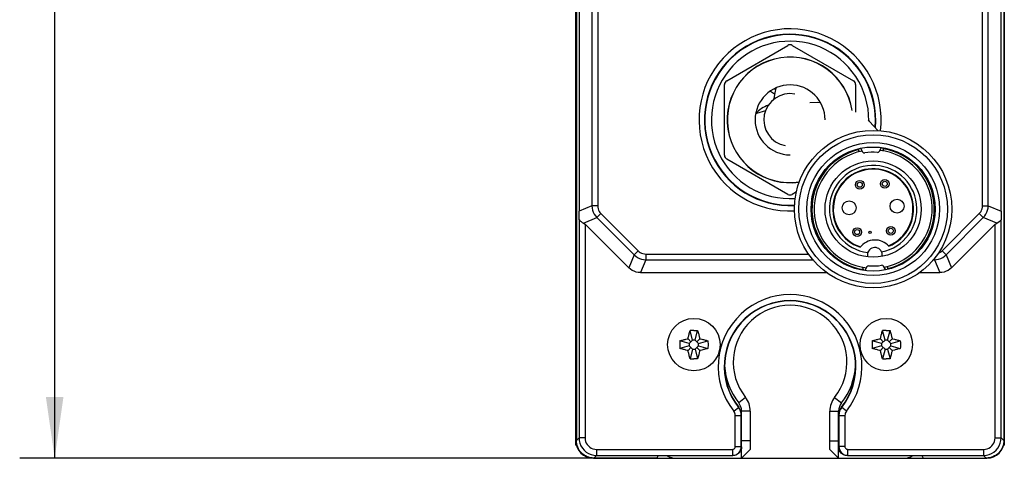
# Model space of a CAD drawing. Extents: x 0 to 420, y 0 to 297.
# Tile 3 of 13: x 47 to 103, y 131 to 156. Entities that reach past the tile are written whole.
import ezdxf

# ---------------------------------------------------------------- set-up
doc = ezdxf.new("R2010")
doc.units = 0
doc.header["$LTSCALE"] = 23.1
doc.layers.get('0').update_dxf_attribs({"linetype": 'CONTINUOUS'})
doc.layers.add('02___PRT_ALL_AXES', color=7, linetype='CONTINUOUS')
doc.layers.add('DIM_PILOTEES', color=7, linetype='CONTINUOUS')
doc.dimstyles.get("Standard").update_dxf_attribs({"dimtxt": 2.5, "dimasz": 2.5, "dimexe": 1.25, "dimexo": 0.625, "dimtad": 1, "dimcen": 2.5, "dimazin": 3, "dimtfac": 1, "dimtmove": 0, "dimatfit": 3})

# ---------------------------------------------------------------- blocks, each defined once
blk = doc.blocks.new('_FILLED')
at = {"color": 0, "linetype": 'BYBLOCK'}
blk.add_solid([(0, 0), (-1, 0.143), (-1, -0.143)], dxfattribs=at)
blk = doc.blocks.new('*D1')
at = {"layer": 'DIM_PILOTEES', "color": 2, "linetype": 'CONTINUOUS'}
for p, q in [((80.245, 255.174), (47.193, 255.174)), ((49.193, 255.174), (49.193, 192.924)), ((49.193, 130.674), (49.193, 192.924)), ((80.245, 130.674), (47.193, 130.674))]:
    blk.add_line(p, q, dxfattribs=at)
at = {"layer": 'DIM_PILOTEES', "color": 2, "linetype": 'CONTINUOUS', "xscale": 3.5, "yscale": 3.5, "zscale": 3.5}
for p, rotation in [((49.193, 255.174), 90), ((49.193, 130.674), 270)]:
    blk.add_blockref('_FILLED', p, dxfattribs=dict(at, rotation=rotation))

msp = doc.modelspace()

# ---------------------------------------------------------------- linework, layer by layer
at = {"color": 7, "linetype": 'CONTINUOUS'}
for p, q in [((78.995, 131.424), (78.995, 185.174)), ((79.024, 185.179), (79.024, 131.69)), ((103.466, 185.179), (103.466, 131.69)), ((103.495, 185.174), (103.495, 131.424)), ((79.183, 181.66), (79.183, 144.804)), ((79.915, 181.36), (79.915, 145.107)), ((80.243, 181.36), (80.243, 145.107)), ((102.247, 145.107), (102.247, 181.36)), ((102.574, 145.107), (102.574, 181.36)), ((103.306, 144.804), (103.306, 181.66)), ((87.62, 152.262), (91.12, 154.282)), ((91.37, 154.282), (94.87, 152.262)), ((87.495, 148.004), (87.495, 152.045)), ((94.995, 152.045), (94.995, 150.471)), ((90.363, 151.801), (90.356, 151.814)), ((90.421, 151.846), (90.367, 151.565)), ((95.176, 148.194), (95.171, 148.326)), ((95.189, 148.196), (95.182, 148.38)), ((95.268, 148.399), (95.395, 148.197)), ((96.356, 148.232), (96.468, 148.443)), ((96.555, 148.43), (96.562, 148.246)), ((96.57, 148.377), (96.575, 148.244)), ((91.12, 145.766), (87.62, 147.787)), ((91.608, 145.904), (91.37, 145.766)), ((79.915, 145.107), (79.183, 144.804)), ((80.243, 145.107), (79.915, 145.107)), ((102.247, 145.107), (102.574, 145.107)), ((102.574, 145.107), (103.306, 144.804)), ((79.177, 144.319), (79.177, 131.843)), ((79.43, 144.118), (80.194, 144.435)), ((80.425, 144.666), (80.194, 144.435)), ((80.194, 144.435), (82.321, 142.307)), ((80.425, 144.666), (82.553, 142.539)), ((99.937, 142.539), (102.064, 144.666)), ((100.168, 142.307), (102.295, 144.435)), ((102.064, 144.666), (102.295, 144.435)), ((103.06, 144.118), (102.295, 144.435)), ((103.313, 131.843), (103.313, 144.319)), ((79.43, 144.118), (79.521, 144.068)), ((79.521, 144.068), (82.017, 141.572)), ((79.521, 144.068), (79.521, 131.843)), ((100.472, 141.572), (102.968, 144.068)), ((102.968, 144.068), (103.06, 144.118)), ((102.968, 131.843), (102.968, 144.068)), ((82.553, 142.539), (82.321, 142.307)), ((99.937, 142.539), (100.168, 142.307)), ((82.321, 142.307), (82.017, 141.572)), ((82.994, 142.029), (82.689, 141.294)), ((82.994, 142.356), (92.303, 142.356)), ((82.994, 142.356), (82.994, 142.029)), ((82.994, 142.029), (92.555, 142.029)), ((95.665, 142.286), (95.668, 142.194)), ((96.518, 142.225), (96.514, 142.316)), ((99.432, 142.029), (99.495, 142.029)), ((99.495, 142.104), (99.495, 142.029)), ((99.495, 142.029), (99.8, 141.294)), ((100.168, 142.307), (100.472, 141.572)), ((95.419, 141.472), (95.414, 141.605)), ((95.434, 141.419), (95.427, 141.603)), ((95.634, 141.617), (95.522, 141.406)), ((96.721, 141.449), (96.594, 141.652)), ((96.801, 141.652), (96.807, 141.469)), ((96.813, 141.655), (96.818, 141.523)), ((82.689, 141.294), (93.342, 141.294)), ((98.651, 141.294), (99.8, 141.294)), ((85.674, 137.438), (85.529, 137.978)), ((85.815, 137.438), (85.96, 137.978)), ((96.674, 137.438), (96.529, 137.978)), ((96.815, 137.438), (96.96, 137.978)), ((85.481, 137.245), (84.941, 137.39)), ((85.577, 137.342), (85.408, 137.511)), ((85.674, 137.438), (85.481, 137.245)), ((85.815, 137.438), (85.674, 137.438)), ((86.009, 137.245), (85.815, 137.438)), ((85.912, 137.342), (86.082, 137.511)), ((86.009, 137.245), (86.548, 137.39)), ((86.082, 137.511), (86.124, 137.502)), ((96.481, 137.245), (95.941, 137.39)), ((96.577, 137.342), (96.408, 137.511)), ((96.674, 137.438), (96.481, 137.245)), ((96.815, 137.438), (96.674, 137.438)), ((97.009, 137.245), (96.815, 137.438)), ((96.912, 137.342), (97.082, 137.511)), ((97.009, 137.245), (97.548, 137.39)), ((97.082, 137.511), (97.124, 137.502)), ((85.481, 137.104), (84.941, 136.959)), ((85.408, 136.837), (85.366, 136.847)), ((85.577, 137.007), (85.408, 136.837)), ((85.481, 137.245), (85.481, 137.104)), ((85.481, 137.104), (85.674, 136.91)), ((85.674, 136.91), (85.529, 136.371)), ((85.674, 136.91), (85.815, 136.91)), ((85.815, 136.91), (86.009, 137.104)), ((85.815, 136.91), (85.96, 136.371)), ((85.912, 137.007), (86.082, 136.837)), ((86.009, 137.104), (86.009, 137.245)), ((86.009, 137.104), (86.548, 136.959)), ((96.481, 137.104), (95.941, 136.959)), ((96.408, 136.837), (96.366, 136.847)), ((96.577, 137.007), (96.408, 136.837)), ((96.481, 137.245), (96.481, 137.104)), ((96.481, 137.104), (96.674, 136.91)), ((96.674, 136.91), (96.529, 136.371)), ((96.674, 136.91), (96.815, 136.91)), ((96.815, 136.91), (97.009, 137.104)), ((96.815, 136.91), (96.96, 136.371)), ((96.912, 137.007), (97.082, 136.837)), ((97.009, 137.104), (97.009, 137.245)), ((97.009, 137.104), (97.548, 136.959)), ((88.699, 134.154), (88.307, 133.843)), ((93.79, 134.154), (94.182, 133.843)), ((88.025, 133.37), (88.307, 133.593)), ((94.464, 133.37), (94.182, 133.593)), ((88.11, 133.127), (88.47, 133.127)), ((88.11, 131.343), (88.11, 133.127)), ((88.454, 131.343), (88.454, 133.127)), ((88.97, 133.377), (88.47, 133.377)), ((88.47, 130.674), (88.47, 133.377)), ((88.97, 133.377), (88.97, 131.174)), ((93.52, 133.377), (94.02, 133.377)), ((93.52, 131.174), (93.52, 133.377)), ((94.02, 130.674), (94.02, 133.377)), ((94.02, 133.127), (94.38, 133.127)), ((94.036, 133.127), (94.036, 131.343)), ((94.38, 133.127), (94.38, 131.343)), ((79.177, 131.843), (79.024, 131.69)), ((79.521, 131.843), (79.177, 131.843)), ((102.968, 131.843), (103.313, 131.843)), ((103.466, 131.69), (103.313, 131.843)), ((78.995, 131.424), (79.061, 131.424)), ((80.177, 131.187), (87.954, 131.187)), ((80.177, 131.187), (80.177, 130.843)), ((87.954, 131.187), (87.954, 130.843)), ((88.11, 131.343), (88.454, 131.343)), ((88.454, 131.343), (88.47, 131.327)), ((88.97, 131.674), (88.47, 131.674)), ((93.52, 131.674), (94.02, 131.674)), ((94.02, 131.327), (94.036, 131.343)), ((94.38, 131.343), (94.036, 131.343)), ((94.535, 131.187), (102.313, 131.187)), ((94.535, 131.187), (94.535, 130.843)), ((102.313, 131.187), (102.313, 130.843)), ((103.429, 131.424), (103.495, 131.424)), ((79.745, 130.706), (79.745, 130.73)), ((79.995, 130.674), (102.495, 130.674)), ((80.177, 130.843), (80.024, 130.69)), ((83.639, 130.69), (80.024, 130.69)), ((80.177, 130.843), (87.954, 130.843)), ((83.095, 130.69), (83.095, 130.674)), ((83.595, 130.69), (83.595, 130.674)), ((83.636, 130.683), (83.708, 130.827)), ((83.708, 130.827), (87.97, 130.827)), ((87.954, 130.843), (87.97, 130.827)), ((88.97, 131.174), (88.47, 130.674)), ((93.52, 131.174), (94.02, 130.674)), ((94.52, 130.827), (94.535, 130.843)), ((94.52, 130.827), (98.781, 130.827)), ((94.535, 130.843), (102.313, 130.843)), ((98.781, 130.827), (98.85, 130.69)), ((98.85, 130.69), (98.853, 130.683)), ((98.853, 130.69), (102.466, 130.69)), ((98.895, 130.69), (98.895, 130.674)), ((99.395, 130.69), (99.395, 130.674)), ((102.466, 130.69), (102.313, 130.843)), ((102.745, 130.706), (102.745, 130.73))]:
    msp.add_line(p, q, dxfattribs=at)
for points in [[(90.367, 151.565), (90.307, 151.247), (90.294, 151.183)], [(92.987, 151.005), (92.811, 151.02), (92.38, 151)], [(89.839, 150.542), (89.323, 150.393), (89.276, 150.378)], [(96.272, 149.416), (95.781, 149.936), (95.715, 149.984)], [(79.177, 144.319), (79.178, 144.374), (79.179, 144.431), (79.18, 144.489), (79.181, 144.549), (79.182, 144.612), (79.182, 144.675), (79.183, 144.739), (79.183, 144.804)], [(79.915, 145.107), (79.925, 144.983), (79.95, 144.861), (79.99, 144.744), (80.045, 144.633), (80.113, 144.529), (80.194, 144.435)], [(80.243, 145.107), (80.248, 145.025), (80.264, 144.945), (80.29, 144.868), (80.326, 144.795), (80.371, 144.728), (80.425, 144.666)], [(102.064, 144.666), (102.118, 144.728), (102.163, 144.795), (102.199, 144.869), (102.226, 144.946), (102.241, 145.025), (102.247, 145.107)], [(102.295, 144.435), (102.376, 144.529), (102.445, 144.633), (102.499, 144.744), (102.54, 144.862), (102.565, 144.983), (102.574, 145.107)], [(103.306, 144.804), (103.307, 144.739), (103.307, 144.675), (103.307, 144.612), (103.308, 144.549), (103.309, 144.489), (103.31, 144.431), (103.311, 144.374), (103.313, 144.319)], [(79.177, 144.319), (79.232, 144.261), (79.292, 144.209), (79.358, 144.161), (79.43, 144.118)], [(103.06, 144.118), (103.131, 144.161), (103.197, 144.209), (103.258, 144.262), (103.313, 144.319)], [(82.553, 142.539), (82.615, 142.484), (82.682, 142.439), (82.755, 142.403), (82.832, 142.377), (82.912, 142.361), (82.994, 142.356)], [(99.71, 142.395), (99.734, 142.403), (99.807, 142.439), (99.875, 142.484), (99.937, 142.539)], [(82.321, 142.307), (82.416, 142.226), (82.52, 142.158), (82.631, 142.103), (82.748, 142.063), (82.87, 142.038), (82.994, 142.029)], [(99.495, 142.029), (99.62, 142.038), (99.741, 142.063), (99.859, 142.103), (99.97, 142.158), (100.074, 142.226), (100.168, 142.307)], [(82.689, 141.294), (82.564, 141.302), (82.442, 141.326), (82.325, 141.366), (82.214, 141.421), (82.112, 141.489), (82.017, 141.572)], [(100.472, 141.572), (100.378, 141.489), (100.275, 141.421), (100.164, 141.366), (100.047, 141.326), (99.926, 141.302), (99.8, 141.294)], [(85.408, 137.511), (85.417, 137.551), (85.426, 137.591), (85.436, 137.632), (85.447, 137.674), (85.458, 137.719), (85.47, 137.766), (85.483, 137.815), (85.497, 137.867), (85.513, 137.921), (85.529, 137.978)], [(85.745, 137.982), (85.69, 137.981), (85.636, 137.981), (85.582, 137.979), (85.529, 137.978)], [(85.745, 137.982), (85.799, 137.981), (85.854, 137.981), (85.907, 137.979), (85.96, 137.978)], [(85.96, 137.978), (85.977, 137.921), (85.992, 137.867), (86.006, 137.815), (86.019, 137.766), (86.031, 137.719), (86.043, 137.674), (86.053, 137.632), (86.063, 137.591), (86.073, 137.551), (86.082, 137.511)], [(96.408, 137.511), (96.417, 137.551), (96.426, 137.591), (96.436, 137.632), (96.447, 137.674), (96.458, 137.719), (96.47, 137.766), (96.483, 137.815), (96.497, 137.867), (96.513, 137.921), (96.529, 137.978)], [(96.745, 137.982), (96.69, 137.981), (96.636, 137.981), (96.582, 137.979), (96.529, 137.978)], [(96.745, 137.982), (96.799, 137.981), (96.854, 137.981), (96.907, 137.979), (96.96, 137.978)], [(96.96, 137.978), (96.977, 137.921), (96.992, 137.867), (97.006, 137.815), (97.019, 137.766), (97.031, 137.719), (97.043, 137.674), (97.053, 137.632), (97.063, 137.591), (97.073, 137.551), (97.082, 137.511)], [(84.941, 137.39), (84.939, 137.318), (84.938, 137.246), (84.937, 137.174), (84.938, 137.103), (84.939, 137.031), (84.941, 136.959)], [(84.941, 137.39), (84.997, 137.406), (85.05, 137.421), (85.1, 137.435), (85.148, 137.448), (85.194, 137.46), (85.238, 137.471), (85.282, 137.481)], [(85.282, 137.481), (85.366, 137.502), (85.408, 137.511)], [(86.124, 137.502), (86.208, 137.481), (86.251, 137.471), (86.296, 137.459), (86.342, 137.448), (86.39, 137.435), (86.44, 137.421), (86.493, 137.406), (86.548, 137.39)], [(86.548, 137.39), (86.55, 137.318), (86.552, 137.246), (86.552, 137.174), (86.552, 137.103), (86.55, 137.031), (86.548, 136.959)], [(95.941, 137.39), (95.939, 137.318), (95.938, 137.246), (95.937, 137.174), (95.938, 137.103), (95.939, 137.031), (95.941, 136.959)], [(95.941, 137.39), (95.997, 137.406), (96.05, 137.421), (96.1, 137.435), (96.148, 137.448), (96.194, 137.46), (96.238, 137.471), (96.282, 137.481)], [(96.282, 137.481), (96.366, 137.502), (96.408, 137.511)], [(97.124, 137.502), (97.208, 137.481), (97.251, 137.471), (97.296, 137.459), (97.342, 137.448), (97.39, 137.435), (97.44, 137.421), (97.493, 137.406), (97.548, 137.39)], [(97.548, 137.39), (97.55, 137.318), (97.552, 137.246), (97.552, 137.174), (97.552, 137.103), (97.55, 137.031), (97.548, 136.959)], [(85.366, 136.847), (85.281, 136.867), (85.238, 136.878), (85.194, 136.889), (85.148, 136.901), (85.1, 136.914), (85.05, 136.928), (84.997, 136.943), (84.941, 136.959)], [(85.529, 136.371), (85.513, 136.428), (85.497, 136.482), (85.483, 136.534), (85.47, 136.583), (85.458, 136.63), (85.447, 136.674), (85.436, 136.717), (85.426, 136.758), (85.417, 136.798), (85.408, 136.837)], [(86.082, 136.837), (86.073, 136.798), (86.063, 136.758), (86.053, 136.717), (86.043, 136.674), (86.031, 136.63), (86.019, 136.583), (86.006, 136.534), (85.992, 136.482), (85.977, 136.428), (85.96, 136.371)], [(86.208, 136.867), (86.123, 136.847), (86.082, 136.837)], [(86.548, 136.959), (86.493, 136.943), (86.44, 136.928), (86.389, 136.914), (86.341, 136.901), (86.295, 136.889), (86.251, 136.878), (86.208, 136.867)], [(96.366, 136.847), (96.281, 136.867), (96.238, 136.878), (96.194, 136.889), (96.148, 136.901), (96.1, 136.914), (96.05, 136.928), (95.997, 136.943), (95.941, 136.959)], [(96.529, 136.371), (96.513, 136.428), (96.497, 136.482), (96.483, 136.534), (96.47, 136.583), (96.458, 136.63), (96.447, 136.674), (96.436, 136.717), (96.426, 136.758), (96.417, 136.798), (96.408, 136.837)], [(97.082, 136.837), (97.073, 136.798), (97.063, 136.758), (97.053, 136.717), (97.043, 136.674), (97.031, 136.63), (97.019, 136.583), (97.006, 136.534), (96.992, 136.482), (96.977, 136.428), (96.96, 136.371)], [(97.208, 136.867), (97.123, 136.847), (97.082, 136.837)], [(97.548, 136.959), (97.493, 136.943), (97.44, 136.928), (97.389, 136.914), (97.341, 136.901), (97.295, 136.889), (97.251, 136.878), (97.208, 136.867)], [(85.529, 136.371), (85.582, 136.369), (85.636, 136.368), (85.69, 136.367), (85.745, 136.367)], [(85.96, 136.371), (85.907, 136.369), (85.854, 136.368), (85.799, 136.367), (85.745, 136.367)], [(96.529, 136.371), (96.582, 136.369), (96.636, 136.368), (96.69, 136.367), (96.745, 136.367)], [(96.96, 136.371), (96.907, 136.369), (96.854, 136.368), (96.799, 136.367), (96.745, 136.367)], [(79.177, 131.843), (79.189, 131.686), (79.226, 131.533), (79.286, 131.388), (79.368, 131.255), (79.47, 131.135), (79.589, 131.034), (79.723, 130.952), (79.868, 130.892), (80.02, 130.855), (80.177, 130.843)], [(79.521, 131.843), (79.529, 131.739), (79.553, 131.64), (79.593, 131.545), (79.646, 131.457), (79.713, 131.379), (79.791, 131.312), (79.879, 131.258), (79.974, 131.219), (80.073, 131.195), (80.177, 131.187)], [(102.313, 131.187), (102.417, 131.195), (102.515, 131.219), (102.61, 131.258), (102.698, 131.312), (102.776, 131.379), (102.843, 131.457), (102.897, 131.545), (102.936, 131.64), (102.96, 131.739), (102.968, 131.843)], [(102.313, 130.843), (102.469, 130.855), (102.622, 130.892), (102.767, 130.952), (102.901, 131.034), (103.02, 131.136), (103.122, 131.255), (103.204, 131.389), (103.264, 131.534), (103.3, 131.686), (103.313, 131.843)], [(80.024, 130.69), (79.925, 130.695), (79.829, 130.709), (79.733, 130.733), (79.641, 130.766), (79.552, 130.808), (79.468, 130.858), (79.389, 130.917), (79.317, 130.983), (79.251, 131.055), (79.192, 131.134), (79.142, 131.218), (79.1, 131.307), (79.067, 131.399), (79.043, 131.494), (79.029, 131.591), (79.024, 131.69)], [(87.954, 131.187), (87.985, 131.19), (88.013, 131.199), (88.04, 131.213), (88.064, 131.232), (88.083, 131.256), (88.098, 131.283), (88.107, 131.312), (88.11, 131.343)], [(87.954, 130.843), (88.051, 130.852), (88.145, 130.881), (88.232, 130.927), (88.307, 130.989), (88.37, 131.065), (88.416, 131.151), (88.444, 131.245), (88.454, 131.343)], [(88.47, 131.327), (88.459, 131.227), (88.432, 131.135), (88.385, 131.049), (88.323, 130.973), (88.247, 130.911), (88.161, 130.865), (88.069, 130.837), (87.97, 130.827)], [(94.52, 130.827), (94.42, 130.837), (94.328, 130.865), (94.242, 130.911), (94.166, 130.973), (94.104, 131.049), (94.058, 131.135), (94.03, 131.227), (94.02, 131.327)], [(94.036, 131.343), (94.045, 131.245), (94.074, 131.151), (94.12, 131.064), (94.183, 130.989), (94.258, 130.927), (94.344, 130.881), (94.438, 130.852), (94.535, 130.843)], [(94.38, 131.343), (94.383, 131.312), (94.392, 131.283), (94.406, 131.256), (94.425, 131.232), (94.449, 131.213), (94.476, 131.199), (94.505, 131.19), (94.535, 131.187)], [(103.466, 131.69), (103.461, 131.591), (103.446, 131.494), (103.422, 131.399), (103.389, 131.307), (103.347, 131.218), (103.297, 131.134), (103.239, 131.055), (103.173, 130.983), (103.1, 130.917), (103.021, 130.858), (102.937, 130.808), (102.848, 130.766), (102.756, 130.733), (102.661, 130.709), (102.564, 130.695), (102.466, 130.69)]]:
    msp.add_lwpolyline(points, dxfattribs=at)
for centre, radius in [((95.995, 144.924), 4.5), ((95.995, 144.924), 4.25), ((95.995, 144.924), 3.8), ((95.995, 144.924), 3.55), ((95.995, 144.924), 2.75), ((95.229, 146.318), 0.25), ((95.229, 146.318), 0.145), ((96.658, 146.369), 0.25), ((96.658, 146.369), 0.145), ((94.621, 144.995), 0.4), ((97.359, 145.094), 0.4), ((95.077, 143.61), 0.25), ((95.077, 143.61), 0.145), ((95.818, 143.592), 0.065), ((97.005, 143.68), 0.25), ((97.005, 143.68), 0.145), ((85.745, 137.174), 1.5), ((96.745, 137.174), 1.5)]:
    msp.add_circle(centre, radius, dxfattribs=at)
for centre, radius, start, end in [((91.245, 150.024), 5.208, 353.1107, 272.7602), ((91.245, 150.024), 4.9, 354.7634, 273.021), ((91.245, 150.024), 4.875, 355.0419, 273.0593), ((91.245, 154.066), 0.25, 60, 120), ((87.745, 152.045), 0.25, 120, 180), ((91.245, 150.024), 2, 0, 270), ((94.745, 152.045), 0.25, 0, 60), ((91.245, 150.024), 1.5, 79.2083, 259.2083), ((90.58, 151.926), 0.25, 209.9505, 224.843), ((90.443, 149.424), 1.5, 107.191, 140.2812), ((95.995, 144.924), 3.5, 103.6104, 260.5365), ((95.995, 144.924), 3.375, 100.6744, 263.4726), ((95.501, 148.263), 0.125, 212.0735, 278.4054), ((95.995, 144.924), 3.25, 85.7415, 98.4054), ((96.245, 148.29), 0.125, 265.7415, 332.0735), ((95.995, 144.924), 3.375, 280.6744, 83.4726), ((95.995, 144.924), 3.5, 283.6104, 80.5365), ((87.745, 148.004), 0.25, 180, 240), ((95.995, 144.924), 2.5, 281.1681, 262.9788), ((95.995, 144.924), 2.31, 293.0294, 251.1175), ((95.995, 144.924), 2.28, 292.7598, 251.3872), ((91.245, 145.983), 0.25, 240, 300), ((96.098, 142.081), 1.075, 41.8514, 142.2956), ((96.09, 142.301), 0.425, 2.0735, 182.0735), ((95.744, 141.559), 0.125, 85.7415, 152.0735), ((95.995, 144.924), 3.25, 265.7415, 278.4054), ((96.488, 141.586), 0.125, 32.0735, 98.4054), ((91.245, 135.924), 4.11, 321.5668, 218.4332), ((91.245, 135.924), 3.766, 321.5668, 218.4332), ((91.245, 135.924), 3.75, 321.5668, 218.4332), ((91.245, 136.174), 3.25, 321.5668, 218.4332), ((91.245, 136.174), 3.75, 183.1476, 218.4332), ((91.245, 136.174), 3.75, 321.5668, 356.8524), ((87.72, 133.377), 1.25, 0, 38.4332), ((94.77, 133.377), 1.25, 141.5668, 180), ((87.72, 133.127), 0.734, 0, 38.4332), ((87.72, 133.377), 0.75, 0, 38.4332), ((87.72, 133.127), 0.75, 0, 38.4332), ((94.77, 133.377), 0.75, 141.5668, 180), ((94.77, 133.127), 0.75, 141.5668, 180), ((94.77, 133.127), 0.734, 141.5668, 180), ((87.72, 133.127), 0.39, 0, 38.4332), ((94.77, 133.127), 0.39, 141.5668, 180), ((79.995, 131.674), 1, 180, 270), ((102.495, 131.674), 1, 270, 360), ((84.745, 131.674), 1, 238.0876, 270), ((97.745, 131.674), 1, 270, 301.9708)]:
    msp.add_arc(centre, radius, start, end, dxfattribs=at)
at = {"layer": '02___PRT_ALL_AXES', "color": 7, "linetype": 'CONTINUOUS'}
for centre, radius, start, end in [((91.245, 150.024), 4.5, 359.2324, 273.7701), ((91.245, 150.024), 3.594, 8.6267, 278.3948), ((91.245, 150.024), 3.587, 8.7002, 278.4553), ((92.603, 155.424), 4.5, 236.4516, 240.0892)]:
    msp.add_arc(centre, radius, start, end, dxfattribs=at)

# ---------------------------------------------------------------- dimensions: what is measured, and where the dimension line sits
at = {"layer": 'DIM_PILOTEES', "color": 2, "linetype": 'CONTINUOUS'}
dim = msp.add_linear_dim(base=(49.193, 130.674), p1=(80.245, 255.174), p2=(80.245, 130.674), angle=270, dimstyle='Standard', dxfattribs=at)
dim.commit()
dim.dimension.update_dxf_attribs({"geometry": '*D1', "text_midpoint": (49.193, 194.027), "dimtype": 128})

doc.saveas('drawing.dxf')
